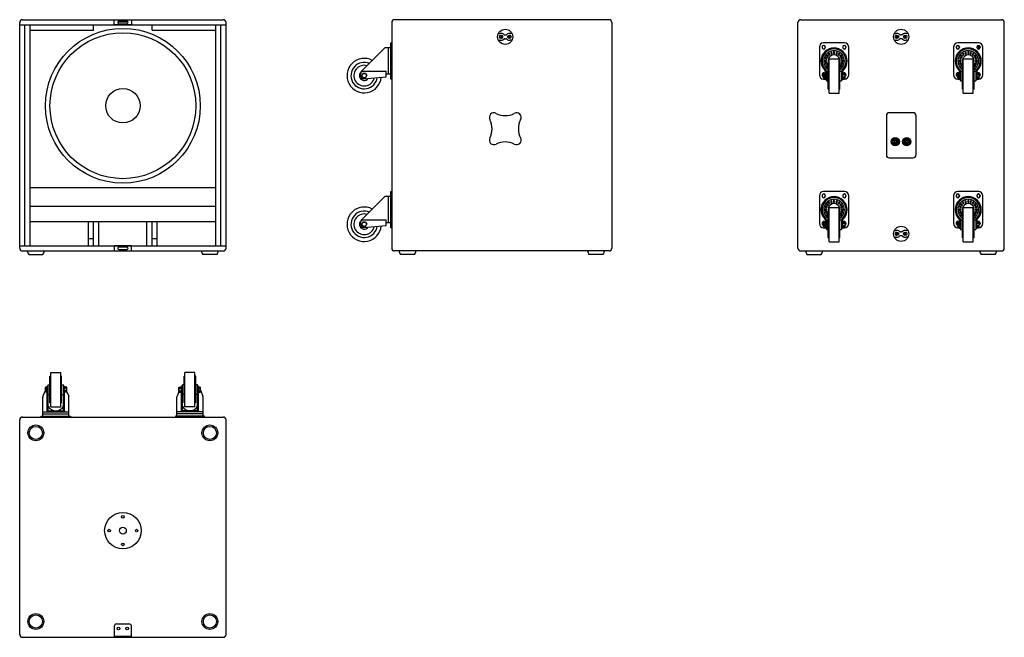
# Model space of a CAD drawing. Extents: x 319 to 3182, y -444 to 1351.
import ezdxf

# ---------------------------------------------------------------- set-up
doc = ezdxf.new("R2010")
doc.units = 0
for name, color, linetype in [('KF_SW_118E_FRONT', 7, 'CONTINUOUS'), ('KF_SW_118E_REAR', 7, 'CONTINUOUS'), ('KF_SW_118E_SIDE', 7, 'CONTINUOUS'), ('KF_SW_118E_TOP', 7, 'CONTINUOUS')]:
    doc.layers.add(name, color=color, linetype=linetype)

# ---------------------------------------------------------------- blocks, each defined once
blk = doc.blocks.new('KF_SW_118E_FRONT')
at = {"layer": 'KF_SW_118E_FRONT'}
for p, q in [((-292, 0), (292, 0)), ((-53, 0), (53, 0)), ((-300, -664), (-300, -8)), ((-300, -15), (300, -15)), ((-285, -657), (-285, -15)), ((-270, -657), (-270, -15)), ((-85, -30), (-85, -15)), ((-25, 0), (25, 0)), ((-25, -15), (-25, 0)), ((25, -15), (-25, -15)), ((-12, -4.5), (12, -4.5)), ((12, -10.5), (-12, -10.5)), ((25, 0), (25, -15)), ((85, -30), (85, -15)), ((270, -657), (270, -15)), ((285, -657), (285, -15)), ((300, -664), (300, -8)), ((-270, -30), (-85, -30)), ((85, -30), (270, -30)), ((270, -488.3), (-270, -488.3)), ((270, -543.3), (-270, -543.3)), ((270, -587), (-270, -587)), ((-100, -657), (-100, -587)), ((-85, -657), (-85, -587)), ((-85, -657), (-85, -587)), ((-70, -657), (-70, -587)), ((70, -657), (70, -587)), ((85, -657), (85, -587)), ((85, -657), (85, -587)), ((100, -657), (100, -587)), ((-300, -657), (300, -657)), ((-85, -637), (-100, -637)), ((25, -657), (-25, -657)), ((-25, -657), (-25, -672)), ((25, -672), (25, -657)), ((100, -637), (85, -637)), ((-292, -672), (292, -672)), ((-273.7, -682), (-232.4, -682)), ((-25, -672), (25, -672)), ((12, -661.5), (-12, -661.5)), ((-12, -667.5), (12, -667.5)), ((273.7, -682), (232.4, -682))]:
    blk.add_line(p, q, dxfattribs=at)
at = {"layer": 'KF_SW_118E_FRONT', "ltscale": 0.5}
blk.add_line((-22.5, -15), (22.5, -15), dxfattribs=at)
blk.add_line((-22.5, -15), (22.5, -15), dxfattribs=at)
at = {"layer": 'KF_SW_118E_FRONT'}
for radius in [225, 212, 50]:
    blk.add_circle((0, -250.1), radius, dxfattribs=at)
for centre, radius, start, end in [((-292, -8), 8, 90, 180), ((292, -8), 8, 0, 90), ((-12, -7.5), 3, 90, 272.6894), ((12, -7.5), 3, 266.6893, 93.283), ((-292, -664), 8, 180, 270), ((-253, -668), 25, 189.323, 214.1867), ((-253, -668), 25, 325.8133, 350.677), ((-12, -664.5), 3, 87.3106, 270), ((12, -664.5), 3, 266.717, 93.3107), ((253, -668), 25, 189.323, 214.1867), ((253, -668), 25, 325.8133, 350.677), ((292, -664), 8, 270, 0)]:
    blk.add_arc(centre, radius, start, end, dxfattribs=at)
blk = doc.blocks.new('KF_SW_118E_TOP')
at = {"layer": 'KF_SW_118E_TOP'}
for p, q in [((-212, 41.5), (-212, 118.5)), ((-212, 118.5), (-209.5, 118.5)), ((-209.5, 30), (-209.5, 130)), ((-209.5, 130), (-180.5, 130)), ((-180.5, 30), (-180.5, 130)), ((-178, 118.5), (-180.5, 118.5)), ((-178, 41.5), (-178, 118.5)), ((178, 41.5), (178, 118.5)), ((178, 118.5), (180.5, 118.5)), ((180.5, 30), (180.5, 130)), ((209.5, 130), (180.5, 130)), ((209.5, 30), (209.5, 130)), ((212, 118.5), (209.5, 118.5)), ((212, 41.5), (212, 118.5)), ((-220.5, 87.3), (-224.7, 87.3)), ((-220, 90), (-221.2, 87.3)), ((-220.5, 72.7), (-220.5, 87.3)), ((-220.5, 85.7), (-220.5, 87.3)), ((-220, 18), (-220, 90)), ((-220, 90), (-217, 90)), ((-217, 94), (-212, 94)), ((-217, 90), (-217, 94)), ((-217, 18), (-217, 90)), ((-178, 94), (-173, 94)), ((-173, 90), (-173, 94)), ((-173, 18), (-173, 90)), ((-173, 90), (-170, 90)), ((-170, 18), (-170, 90)), ((-170, 90), (-168.8, 87.3)), ((-163.2, 87.3), (-169.5, 87.3)), ((163.2, 87.3), (169.5, 87.3)), ((170, 90), (168.8, 87.3)), ((170, 18), (170, 90)), ((173, 90), (170, 90)), ((178, 94), (173, 94)), ((173, 90), (173, 94)), ((173, 18), (173, 90)), ((217, 94), (212, 94)), ((217, 90), (217, 94)), ((217, 18), (217, 90)), ((220, 90), (217, 90)), ((220, 18), (220, 90)), ((220, 90), (221.2, 87.3)), ((220.5, 72.7), (220.5, 87.3)), ((220.5, 85.7), (220.5, 87.3)), ((220.5, 87.3), (224.7, 87.3)), ((-233, 15), (-233, 57.7)), ((-225.2, 77.7), (-232.4, 60.9)), ((-225.2, 74.5), (-225.2, 85.5)), ((-220.5, 83.6), (-224.7, 83.6)), ((-220.5, 76.4), (-224.7, 76.4)), ((-220.5, 72.7), (-224.7, 72.7)), ((-220, 85.7), (-220.5, 85.7)), ((-220, 74.3), (-220.5, 74.3)), ((-220.5, 74.3), (-220.5, 72.7)), ((-220, 74.3), (-220, 85.7)), ((-217, 66), (-212, 66)), ((-178, 66), (-173, 66)), ((-170, 74.5), (-170, 85.5)), ((-163.2, 83.6), (-169.5, 83.6)), ((-163.2, 76.4), (-169.5, 76.4)), ((-163.2, 72.7), (-169.5, 72.7)), ((-162.9, 73.3), (-157.6, 60.9)), ((-162.7, 74.5), (-162.7, 85.5)), ((-157, 15), (-157, 57.7)), ((157, 15), (157, 57.7)), ((162.9, 73.3), (157.6, 60.9)), ((162.7, 74.5), (162.7, 85.5)), ((163.2, 83.6), (169.5, 83.6)), ((163.2, 76.4), (169.5, 76.4)), ((163.2, 72.7), (169.5, 72.7)), ((170, 74.5), (170, 85.5)), ((178, 66), (173, 66)), ((217, 66), (212, 66)), ((220, 74.3), (220, 85.7)), ((220, 85.7), (220.5, 85.7)), ((220, 74.3), (220.5, 74.3)), ((220.5, 83.6), (224.7, 83.6)), ((220.5, 76.4), (224.7, 76.4)), ((220.5, 74.3), (220.5, 72.7)), ((220.5, 72.7), (224.7, 72.7)), ((225.2, 74.5), (225.2, 85.5)), ((225.2, 77.7), (232.4, 60.9)), ((233, 15), (233, 57.7)), ((-212, 41.5), (-209.5, 41.5)), ((-209.5, 30), (-180.5, 30)), ((-178, 41.5), (-180.5, 41.5)), ((178, 41.5), (180.5, 41.5)), ((209.5, 30), (180.5, 30)), ((212, 41.5), (209.5, 41.5)), ((-237.5, 3), (-152.5, 3)), ((-237.5, 0), (-237.5, 3)), ((-233, 15), (-157, 15)), ((-233, 3), (-233, 15)), ((-233, 9), (-157, 9)), ((-233, 3), (-233, 9)), ((-233, 3), (-157, 3)), ((-220, 18), (-220, 15)), ((-217, 18), (-173, 18)), ((-170, 18), (-170, 15)), ((-157, 3), (-157, 15)), ((-152.5, 3), (-152.5, 0)), ((237.5, 3), (152.5, 3)), ((152.5, 3), (152.5, 0)), ((233, 15), (157, 15)), ((157, 3), (157, 15)), ((233, 9), (157, 9)), ((233, 3), (157, 3)), ((170, 18), (170, 15)), ((217, 18), (173, 18)), ((220, 18), (220, 15)), ((233, 3), (233, 15)), ((233, 3), (233, 9)), ((237.5, 0), (237.5, 3)), ((-17.5, -601), (17.5, -601)), ((-25.5, -609), (-25.5, -639)), ((25.5, -639), (25.5, -608.7)), ((-25.5, -636.6), (-15, -636.6)), ((-25.5, -639), (-25.5, -640)), ((-25.5, -640), (25.5, -640)), ((-15.4, -636.6), (25.5, -636.6)), ((25.5, -639), (25.5, -640))]:
    blk.add_line(p, q, dxfattribs=at)
at = {"layer": 'KF_SW_118E_TOP', "ltscale": 10}
for p, q in [((-292, 0), (292, 0)), ((-300, -632), (-300, -8)), ((300, -632), (300, -8)), ((-292, -640), (292, -640))]:
    blk.add_line(p, q, dxfattribs=at)
for centre, radius in [((-253, -46), 23), ((-253, -46), 19), ((253, -46), 23), ((253, -46), 19), ((-253, -594), 23), ((253, -594), 23), ((-253, -594), 19), ((253, -594), 19)]:
    blk.add_circle(centre, radius, dxfattribs=at)
at = {"layer": 'KF_SW_118E_TOP'}
for centre, radius in [((0, -330), 53), ((0, -290), 3.75), ((-40, -330), 3.75), ((0, -330), 10), ((40, -330), 3.75), ((0, -370), 3.75), ((-12.5, -614.5), 4), ((12.5, -614.5), 4)]:
    blk.add_circle(centre, radius, dxfattribs=at)
for centre, radius, start, end in [((-221.9, 85.5), 3.35, 147.1328, 212.8672), ((-166.6, 85.5), 3.35, 147.1328, 212.8672), ((-166, 85.5), 3.35, 327.1328, 32.8672), ((166, 85.5), 3.35, 147.1328, 212.8672), ((166.6, 85.5), 3.35, 327.1328, 32.8672), ((221.9, 85.5), 3.35, 327.1328, 32.8672), ((-225, 57.7), 8, 157, 180), ((-212.6, 80), 12.6, 163.2213, 196.7787), ((-221.9, 74.5), 3.35, 147.1328, 212.8672), ((-157.4, 80), 12.6, 163.2214, 196.7786), ((-166.6, 74.5), 3.35, 147.1328, 212.8672), ((-175.3, 80), 12.6, 343.2214, 16.7786), ((-166, 74.5), 3.35, 327.1328, 32.8672), ((-165, 57.7), 8, 0, 23), ((165, 57.7), 8, 157, 180), ((175.3, 80), 12.6, 163.2214, 196.7786), ((166, 74.5), 3.35, 147.1328, 212.8672), ((157.4, 80), 12.6, 343.2214, 16.7786), ((166.6, 74.5), 3.35, 327.1328, 32.8672), ((212.6, 80), 12.6, 343.2213, 16.7787), ((221.9, 74.5), 3.35, 327.1328, 32.8672), ((225, 57.7), 8, 0, 23), ((-195, 43), 25, 208.3576, 331.6424), ((195, 43), 25, 208.3576, 331.6424), ((-17.5, -609), 8, 90, 180), ((17.5, -609), 8, 0, 90)]:
    blk.add_arc(centre, radius, start, end, dxfattribs=at)
at = {"layer": 'KF_SW_118E_TOP', "ltscale": 10}
for centre, start, end in [((-292, -8), 90, 180), ((292, -8), 0, 90), ((-292, -632), 180, 270), ((292, -632), 270, 0)]:
    blk.add_arc(centre, 8, start, end, dxfattribs=at)
blk = doc.blocks.new('KF_SW_118E_SIDE')
at = {"layer": 'KF_SW_118E_SIDE'}
for p, q in [((312, 0), (-312, 0)), ((-320, -8), (-320, -664)), ((320, -8), (320, -664)), ((-9.8, -40.3), (-5.6, -40.3)), ((-4.1, -47.7), (-2, -49.8)), ((-4.1, -51.9), (-2, -49.8)), ((-2, -49.8), (0.1, -47.7)), ((-2, -49.8), (0.1, -51.9)), ((7.8, -44.3), (12.2, -44.3)), ((7.8, -55.3), (12.2, -55.3)), ((22, -49.8), (19.9, -47.7)), ((22, -49.8), (19.9, -51.9)), ((24.1, -47.7), (22, -49.8)), ((24.1, -51.9), (22, -49.8)), ((29.8, -40.3), (25.6, -40.3)), ((-407.7, -149.7), (-340, -82)), ((-323, -82), (-340, -82)), ((-329, -158), (-329, -82)), ((-323, -172.5), (-323, -67.5)), ((-323, -67.5), (-320, -67.5)), ((-323, -158), (-323, -82)), ((-320, -172.5), (-320, -67.5)), ((-9.8, -59.3), (-5.6, -59.3)), ((29.8, -59.3), (25.6, -59.3)), ((-410, -163.7), (-410, -155.3)), ((-407.7, -149.7), (-336, -149.7)), ((-403.6, -156.2), (-407.3, -162.5)), ((-403.6, -168.8), (-407.3, -162.5)), ((-396.4, -156.2), (-403.6, -156.2)), ((-396.4, -168.8), (-403.6, -168.8)), ((-401.3, -171.7), (-336, -166)), ((-396.4, -156.2), (-392.7, -162.5)), ((-396.4, -168.8), (-392.7, -162.5)), ((-336, -166), (-336, -149.7)), ((-323, -158), (-336, -158)), ((-320, -172.5), (-323, -172.5)), ((-407.7, -581.7), (-340, -514)), ((-323, -514), (-340, -514)), ((-329, -590), (-329, -514)), ((-323, -604.5), (-323, -499.5)), ((-323, -499.5), (-320, -499.5)), ((-323, -590), (-323, -514)), ((-320, -604.5), (-320, -499.5)), ((-410, -595.7), (-410, -587.3)), ((-407.7, -581.7), (-336, -581.7)), ((-403.6, -588.2), (-407.3, -594.5)), ((-403.6, -600.8), (-407.3, -594.5)), ((-396.4, -588.2), (-403.6, -588.2)), ((-396.4, -600.8), (-403.6, -600.8)), ((-401.3, -603.7), (-336, -598)), ((-396.4, -588.2), (-392.7, -594.5)), ((-396.4, -600.8), (-392.7, -594.5)), ((-336, -598), (-336, -581.7)), ((-323, -590), (-336, -590)), ((-320, -604.5), (-323, -604.5)), ((312, -672), (-312, -672)), ((-253.3, -682), (-294.7, -682)), ((294.7, -682), (253.3, -682))]:
    blk.add_line(p, q, dxfattribs=at)
for centre, radius in [((10, -49.8), 22), ((-2, -49.8), 5), ((22, -49.8), 5), ((-400, -162.5), 6.3), ((-400, -594.5), 6.3)]:
    blk.add_circle(centre, radius, dxfattribs=at)
for centre, radius, start, end in [((-312, -8), 8, 90, 180), ((312, -8), 8, 0, 90), ((-5.6, -37.3), 3, 270, 285.9424), ((-2, -49.8), 10, 40.8322, 105.9424), ((-2, -49.8), 10, 254.0576, 319.1678), ((7.8, -41.3), 3, 220.8322, 270), ((7.8, -58.3), 3, 90, 139.1678), ((12.2, -41.3), 3, 270, 319.1678), ((12.2, -58.3), 3, 40.8322, 90), ((22, -49.8), 10, 74.0576, 139.1678), ((22, -49.8), 10, 220.8322, 285.9424), ((25.6, -37.3), 3, 254.0576, 270), ((-5.6, -62.3), 3, 74.0576, 90), ((25.6, -62.3), 3, 90, 105.9424), ((-400, -162.5), 50, 61.8309, 354.5249), ((-400, -162.5), 38.5, 67.0884, 351.3427), ((-400, -162.5), 30, 73.8541, 347.3613), ((-400, -162.5), 14, 131.4967, 324.5101), ((-402, -155.3), 8, 135, 180), ((-402, -163.7), 8, 180, 275), ((-23.2, -283.8), 13, 58.6012, 211.4006), ((10, -216.6), 62, 244.7358, 295.264), ((43.2, -283.8), 13, 328.6012, 121.4006), ((-90.4, -317), 62, 334.7358, 25.264), ((110.4, -317), 62, 154.7358, 205.264), ((-23.2, -350.2), 13, 148.6012, 301.4006), ((43.2, -350.2), 13, 238.6013, 31.4006), ((10, -417.4), 62, 64.7358, 115.264), ((-400, -594.5), 50, 61.8309, 354.5249), ((-400, -594.5), 38.5, 67.0884, 351.3427), ((-400, -594.5), 30, 73.8541, 347.3613), ((-400, -594.5), 14, 131.4967, 324.5101), ((-402, -587.3), 8, 135, 180), ((-402, -595.7), 8, 180, 275), ((-312, -664), 8, 180, 270), ((-274, -667.9), 25, 189.323, 214.1867), ((-274, -667.9), 25, 325.8133, 350.677), ((274, -667.9), 25, 189.323, 214.1867), ((274, -667.9), 25, 325.8133, 350.677), ((312, -664), 8, 270, 0)]:
    blk.add_arc(centre, radius, start, end, dxfattribs=at)
blk = doc.blocks.new('KF_SW_118E_REAR')
at = {"layer": 'KF_SW_118E_REAR'}
for p, q in [((-292, 0), (292, 0)), ((-300, -664), (-300, -8)), ((300, -664), (300, -8)), ((-19.8, -40.3), (-15.6, -40.3)), ((-14.1, -47.7), (-12, -49.8)), ((-14.1, -51.9), (-12, -49.8)), ((-12, -49.8), (-9.9, -47.7)), ((-12, -49.8), (-9.9, -51.9)), ((2.2, -44.3), (-2.2, -44.3)), ((2.2, -55.3), (-2.2, -55.3)), ((12, -49.8), (9.9, -47.7)), ((12, -49.8), (9.9, -51.9)), ((14.1, -47.7), (12, -49.8)), ((14.1, -51.9), (12, -49.8)), ((19.8, -40.3), (15.6, -40.3)), ((-237.5, -79.5), (-237.5, -160.5)), ((-229.5, -79), (-229.5, -81)), ((-164.5, -67.5), (-225.5, -67.5)), ((-220.5, -79), (-220.5, -81)), ((-169.5, -79), (-169.5, -81)), ((-160.5, -79), (-160.5, -81)), ((-152.5, -160.5), (-152.5, -79.5)), ((-19.8, -59.3), (-15.6, -59.3)), ((19.8, -59.3), (15.6, -59.3)), ((152.5, -79.5), (152.5, -160.5)), ((160.5, -79), (160.5, -81)), ((225.5, -67.5), (164.5, -67.5)), ((169.5, -79), (169.5, -81)), ((220.5, -79), (220.5, -81)), ((229.5, -79), (229.5, -81)), ((237.5, -160.5), (237.5, -79.5)), ((-219.7, -110.4), (-220.7, -113.2)), ((-220.7, -113.2), (-215.9, -114.8)), ((-215, -111.9), (-219.7, -110.4)), ((-215.6, -103.2), (-217.3, -105.6)), ((-217.3, -105.6), (-213.3, -108.6)), ((-215.9, -114.8), (-215, -111.9)), ((-211.5, -106.1), (-215.6, -103.2)), ((-213.3, -108.6), (-211.5, -106.1)), ((-209.4, -97.7), (-211.8, -99.4)), ((-211.8, -99.4), (-208.9, -103.5)), ((-209.5, -213.5), (-209.5, -113.5)), ((-209.5, -113.5), (-180.5, -113.5)), ((-206.4, -101.7), (-209.4, -97.7)), ((-208.9, -103.5), (-206.4, -101.7)), ((-201.8, -94.3), (-204.6, -95.3)), ((-204.6, -95.3), (-203.1, -100)), ((-203.1, -100), (-200.2, -99.1)), ((-200.2, -99.1), (-201.8, -94.3)), ((-196.5, -93.5), (-196.5, -98.5)), ((-193.5, -93.5), (-196.5, -93.5)), ((-196.5, -98.5), (-193.5, -98.5)), ((-193.5, -98.5), (-193.5, -93.5)), ((-188.2, -94.3), (-189.8, -99.1)), ((-189.8, -99.1), (-186.9, -100)), ((-185.4, -95.3), (-188.2, -94.3)), ((-186.9, -100), (-185.4, -95.3)), ((-180.6, -97.7), (-183.6, -101.7)), ((-183.6, -101.7), (-181.1, -103.5)), ((-181.1, -103.5), (-178.2, -99.4)), ((-178.2, -99.4), (-180.6, -97.7)), ((-180.5, -213.5), (-180.5, -113.5)), ((-174.4, -103.2), (-178.5, -106.1)), ((-178.5, -106.1), (-176.7, -108.6)), ((-176.7, -108.6), (-172.7, -105.6)), ((-170.3, -110.4), (-175, -111.9)), ((-175, -111.9), (-174.1, -114.8)), ((-172.7, -105.6), (-174.4, -103.2)), ((-174.1, -114.8), (-169.3, -113.2)), ((-169.3, -113.2), (-170.3, -110.4)), ((170.3, -110.4), (169.3, -113.2)), ((169.3, -113.2), (174.1, -114.8)), ((175, -111.9), (170.3, -110.4)), ((174.4, -103.2), (172.7, -105.6)), ((172.7, -105.6), (176.7, -108.6)), ((174.1, -114.8), (175, -111.9)), ((178.5, -106.1), (174.4, -103.2)), ((176.7, -108.6), (178.5, -106.1)), ((180.6, -97.7), (178.2, -99.4)), ((178.2, -99.4), (181.1, -103.5)), ((180.5, -113.5), (209.5, -113.5)), ((180.5, -213.5), (180.5, -113.5)), ((183.6, -101.7), (180.6, -97.7)), ((181.1, -103.5), (183.6, -101.7)), ((188.2, -94.3), (185.4, -95.3)), ((185.4, -95.3), (186.9, -100)), ((186.9, -100), (189.8, -99.1)), ((189.8, -99.1), (188.2, -94.3)), ((193.5, -93.5), (193.5, -98.5)), ((196.5, -93.5), (193.5, -93.5)), ((193.5, -98.5), (196.5, -98.5)), ((196.5, -98.5), (196.5, -93.5)), ((201.8, -94.3), (200.2, -99.1)), ((200.2, -99.1), (203.1, -100)), ((204.6, -95.3), (201.8, -94.3)), ((203.1, -100), (204.6, -95.3)), ((209.4, -97.7), (206.4, -101.7)), ((206.4, -101.7), (208.9, -103.5)), ((208.9, -103.5), (211.8, -99.4)), ((211.8, -99.4), (209.4, -97.7)), ((209.5, -213.5), (209.5, -113.5)), ((215.6, -103.2), (211.5, -106.1)), ((211.5, -106.1), (213.3, -108.6)), ((213.3, -108.6), (217.3, -105.6)), ((219.7, -110.4), (215, -111.9)), ((215, -111.9), (215.9, -114.8)), ((217.3, -105.6), (215.6, -103.2)), ((215.9, -114.8), (220.7, -113.2)), ((220.7, -113.2), (219.7, -110.4)), ((-221.5, -118.5), (-221.5, -121.5)), ((-216.5, -118.5), (-221.5, -118.5)), ((-221.5, -121.5), (-216.5, -121.5)), ((-215.9, -125.2), (-220.7, -126.8)), ((-220.7, -126.8), (-219.7, -129.6)), ((-219.7, -129.6), (-215, -128.1)), ((-213.3, -131.4), (-217.3, -134.4)), ((-217.3, -134.4), (-215.6, -136.8)), ((-216.5, -121.5), (-216.5, -118.5)), ((-215, -128.1), (-215.9, -125.2)), ((-215.6, -136.8), (-212, -134.2)), ((-212, -133.2), (-213.3, -131.4)), ((-212, -202), (-212, -125)), ((-212, -125), (-209.5, -125)), ((-178, -125), (-180.5, -125)), ((-178, -202), (-178, -125)), ((-176.7, -131.4), (-178, -133.2)), ((-178, -134.2), (-174.4, -136.8)), ((-172.7, -134.4), (-176.7, -131.4)), ((-174.1, -125.2), (-175, -128.1)), ((-175, -128.1), (-170.3, -129.6)), ((-174.4, -136.8), (-172.7, -134.4)), ((-169.3, -126.8), (-174.1, -125.2)), ((-168.5, -118.5), (-173.5, -118.5)), ((-173.5, -118.5), (-173.5, -121.5)), ((-173.5, -121.5), (-168.5, -121.5)), ((-170.3, -129.6), (-169.3, -126.8)), ((-168.5, -121.5), (-168.5, -118.5)), ((173.5, -118.5), (168.5, -118.5)), ((168.5, -118.5), (168.5, -121.5)), ((168.5, -121.5), (173.5, -121.5)), ((174.1, -125.2), (169.3, -126.8)), ((169.3, -126.8), (170.3, -129.6)), ((170.3, -129.6), (175, -128.1)), ((176.7, -131.4), (172.7, -134.4)), ((172.7, -134.4), (174.4, -136.8)), ((173.5, -121.5), (173.5, -118.5)), ((175, -128.1), (174.1, -125.2)), ((174.4, -136.8), (178, -134.2)), ((178, -133.2), (176.7, -131.4)), ((178, -202), (178, -125)), ((178, -125), (180.5, -125)), ((212, -125), (209.5, -125)), ((212, -202), (212, -125)), ((213.3, -131.4), (212, -133.2)), ((212, -134.2), (215.6, -136.8)), ((217.3, -134.4), (213.3, -131.4)), ((215.9, -125.2), (215, -128.1)), ((215, -128.1), (219.7, -129.6)), ((215.6, -136.8), (217.3, -134.4)), ((220.7, -126.8), (215.9, -125.2)), ((221.5, -118.5), (216.5, -118.5)), ((216.5, -118.5), (216.5, -121.5)), ((216.5, -121.5), (221.5, -121.5)), ((219.7, -129.6), (220.7, -126.8)), ((221.5, -121.5), (221.5, -118.5)), ((-229.5, -159), (-229.5, -161)), ((-225.2, -169), (-225.2, -158)), ((-220.5, -156.2), (-224.7, -156.2)), ((-220.5, -159.9), (-224.7, -159.9)), ((-220.5, -167.1), (-224.7, -167.1)), ((-220.5, -170.8), (-224.7, -170.8)), ((-220.5, -170.8), (-220.5, -156.2)), ((-220.5, -157.8), (-220.5, -156.2)), ((-220, -157.8), (-220.5, -157.8)), ((-220.5, -159), (-220.5, -161)), ((-220, -169.2), (-220.5, -169.2)), ((-220.5, -169.2), (-220.5, -170.8)), ((-220, -152), (-220, -173.5)), ((-220, -153.5), (-220, -173.5)), ((-220, -169.2), (-220, -157.8)), ((-217, -149.5), (-212, -149.5)), ((-217, -150.8), (-217, -177.5)), ((-178, -149.5), (-173, -149.5)), ((-173, -150.8), (-173, -177.5)), ((-170, -152), (-170, -173.5)), ((-170, -169), (-170, -158)), ((-163.2, -156.2), (-169.5, -156.2)), ((-169.5, -159), (-169.5, -161)), ((-163.2, -159.9), (-169.5, -159.9)), ((-163.2, -167.1), (-169.5, -167.1)), ((-163.2, -170.8), (-169.5, -170.8)), ((-162.7, -169), (-162.7, -158)), ((-160.5, -159), (-160.5, -161)), ((160.5, -159), (160.5, -161)), ((164.8, -169), (164.8, -158)), ((169.5, -156.2), (165.3, -156.2)), ((169.5, -159.9), (165.3, -159.9)), ((169.5, -167.1), (165.3, -167.1)), ((169.5, -170.8), (165.3, -170.8)), ((169.5, -170.8), (169.5, -156.2)), ((169.5, -157.8), (169.5, -156.2)), ((170, -157.8), (169.5, -157.8)), ((169.5, -159), (169.5, -161)), ((170, -169.2), (169.5, -169.2)), ((169.5, -169.2), (169.5, -170.8)), ((170, -152), (170, -173.5)), ((170, -153.5), (170, -173.5)), ((170, -169.2), (170, -157.8)), ((173, -149.5), (178, -149.5)), ((173, -150.8), (173, -177.5)), ((212, -149.5), (217, -149.5)), ((217, -150.8), (217, -177.5)), ((220, -152), (220, -173.5)), ((220, -169), (220, -158)), ((226.8, -156.2), (220.5, -156.2)), ((220.5, -159), (220.5, -161)), ((226.8, -159.9), (220.5, -159.9)), ((226.8, -167.1), (220.5, -167.1)), ((226.8, -170.8), (220.5, -170.8)), ((227.3, -169), (227.3, -158)), ((229.5, -159), (229.5, -161)), ((-225.5, -172.5), (-220, -172.5)), ((-220, -173.5), (-217, -173.5)), ((-217, -177.5), (-212, -177.5)), ((-178, -177.5), (-173, -177.5)), ((-173, -173.5), (-170, -173.5)), ((-170, -172.5), (-164.5, -172.5)), ((164.5, -172.5), (170, -172.5)), ((170, -173.5), (173, -173.5)), ((173, -177.5), (178, -177.5)), ((212, -177.5), (217, -177.5)), ((217, -173.5), (220, -173.5)), ((220, -172.5), (225.5, -172.5)), ((-212, -202), (-209.5, -202)), ((-209.5, -213.5), (-180.5, -213.5)), ((-178, -202), (-180.5, -202)), ((178, -202), (180.5, -202)), ((180.5, -213.5), (209.5, -213.5)), ((212, -202), (209.5, -202)), ((-43, -278.5), (-43, -393.5)), ((35, -270.5), (-35, -270.5)), ((43, -278.5), (43, -393.5)), ((-26.3, -351.8), (-25.3, -351.8)), ((-26.3, -357.5), (-25.3, -357.5)), ((-20.9, -351), (-21.3, -350.7)), ((-21.2, -358.7), (-20.8, -358.4)), ((-19.1, -352.8), (-19.6, -352.3)), ((-19.5, -357), (-19, -356.5)), ((-15.4, -352.7), (-14.9, -352.2)), ((-14.8, -356.9), (-15.3, -356.4)), ((-13.6, -350.9), (-13.2, -350.5)), ((-13.1, -358.6), (-13.5, -358.3)), ((-8.9, -352.7), (-7.9, -352.7)), ((-8.9, -356.5), (-7.9, -356.5)), ((7.1, -351.8), (8.1, -351.8)), ((7.1, -357.5), (8.1, -357.5)), ((12.5, -351), (12.1, -350.7)), ((12.2, -358.7), (12.6, -358.4)), ((14.3, -352.8), (13.8, -352.3)), ((13.9, -357), (14.4, -356.5)), ((18, -352.7), (18.5, -352.2)), ((18.6, -356.9), (18.1, -356.4)), ((19.8, -350.9), (20.2, -350.5)), ((20.3, -358.6), (19.9, -358.3)), ((24.5, -352.7), (25.5, -352.7)), ((24.5, -356.5), (25.5, -356.5)), ((-35, -401.5), (35, -401.5)), ((-237.5, -511.5), (-237.5, -592.5)), ((-229.5, -511), (-229.5, -513)), ((-164.5, -499.5), (-225.5, -499.5)), ((-220.5, -511), (-220.5, -513)), ((-169.5, -511), (-169.5, -513)), ((-160.5, -511), (-160.5, -513)), ((-152.5, -592.5), (-152.5, -511.5)), ((152.5, -511.5), (152.5, -592.5)), ((160.5, -511), (160.5, -513)), ((225.5, -499.5), (164.5, -499.5)), ((169.5, -511), (169.5, -513)), ((220.5, -511), (220.5, -513)), ((229.5, -511), (229.5, -513)), ((237.5, -592.5), (237.5, -511.5)), ((-219.7, -542.4), (-220.7, -545.2)), ((-215, -543.9), (-219.7, -542.4)), ((-215.6, -535.2), (-217.3, -537.6)), ((-217.3, -537.6), (-213.3, -540.6)), ((-211.5, -538.1), (-215.6, -535.2)), ((-213.3, -540.6), (-211.5, -538.1)), ((-209.4, -529.7), (-211.8, -531.4)), ((-211.8, -531.4), (-208.9, -535.5)), ((-206.4, -533.7), (-209.4, -529.7)), ((-208.9, -535.5), (-206.4, -533.7)), ((-201.8, -526.3), (-204.6, -527.3)), ((-204.6, -527.3), (-203.1, -532)), ((-203.1, -532), (-200.2, -531.1)), ((-200.2, -531.1), (-201.8, -526.3)), ((-196.5, -525.5), (-196.5, -530.5)), ((-193.5, -525.5), (-196.5, -525.5)), ((-196.5, -530.5), (-193.5, -530.5)), ((-193.5, -530.5), (-193.5, -525.5)), ((-188.2, -526.3), (-189.8, -531.1)), ((-189.8, -531.1), (-186.9, -532)), ((-185.4, -527.3), (-188.2, -526.3)), ((-186.9, -532), (-185.4, -527.3)), ((-180.6, -529.7), (-183.6, -533.7)), ((-183.6, -533.7), (-181.1, -535.5)), ((-181.1, -535.5), (-178.2, -531.4)), ((-178.2, -531.4), (-180.6, -529.7)), ((-174.4, -535.2), (-178.5, -538.1)), ((-178.5, -538.1), (-176.7, -540.6)), ((-176.7, -540.6), (-172.7, -537.6)), ((-170.3, -542.4), (-175, -543.9)), ((-172.7, -537.6), (-174.4, -535.2)), ((-169.3, -545.2), (-170.3, -542.4)), ((170.3, -542.4), (169.3, -545.2)), ((175, -543.9), (170.3, -542.4)), ((174.4, -535.2), (172.7, -537.6)), ((172.7, -537.6), (176.7, -540.6)), ((178.5, -538.1), (174.4, -535.2)), ((176.7, -540.6), (178.5, -538.1)), ((180.6, -529.7), (178.2, -531.4)), ((178.2, -531.4), (181.1, -535.5)), ((183.6, -533.7), (180.6, -529.7)), ((181.1, -535.5), (183.6, -533.7)), ((188.2, -526.3), (185.4, -527.3)), ((185.4, -527.3), (186.9, -532)), ((186.9, -532), (189.8, -531.1)), ((189.8, -531.1), (188.2, -526.3)), ((193.5, -525.5), (193.5, -530.5)), ((196.5, -525.5), (193.5, -525.5)), ((193.5, -530.5), (196.5, -530.5)), ((196.5, -530.5), (196.5, -525.5)), ((201.8, -526.3), (200.2, -531.1)), ((200.2, -531.1), (203.1, -532)), ((204.6, -527.3), (201.8, -526.3)), ((203.1, -532), (204.6, -527.3)), ((209.4, -529.7), (206.4, -533.7)), ((206.4, -533.7), (208.9, -535.5)), ((208.9, -535.5), (211.8, -531.4)), ((211.8, -531.4), (209.4, -529.7)), ((215.6, -535.2), (211.5, -538.1)), ((211.5, -538.1), (213.3, -540.6)), ((213.3, -540.6), (217.3, -537.6)), ((219.7, -542.4), (215, -543.9)), ((217.3, -537.6), (215.6, -535.2)), ((220.7, -545.2), (219.7, -542.4)), ((-221.5, -550.5), (-221.5, -553.5)), ((-216.5, -550.5), (-221.5, -550.5)), ((-221.5, -553.5), (-216.5, -553.5)), ((-220.7, -545.2), (-215.9, -546.8)), ((-215.9, -557.2), (-220.7, -558.8)), ((-220.7, -558.8), (-219.7, -561.6)), ((-219.7, -561.6), (-215, -560.1)), ((-213.3, -563.4), (-217.3, -566.4)), ((-217.3, -566.4), (-215.6, -568.8)), ((-216.5, -553.5), (-216.5, -550.5)), ((-215.9, -546.8), (-215, -543.9)), ((-215, -560.1), (-215.9, -557.2)), ((-215.6, -568.8), (-212, -566.2)), ((-212, -565.2), (-213.3, -563.4)), ((-212, -634), (-212, -557)), ((-212, -557), (-209.5, -557)), ((-209.5, -645.5), (-209.5, -545.5)), ((-209.5, -545.5), (-180.5, -545.5)), ((-180.5, -645.5), (-180.5, -545.5)), ((-178, -557), (-180.5, -557)), ((-178, -634), (-178, -557)), ((-176.7, -563.4), (-178, -565.2)), ((-178, -566.2), (-174.4, -568.8)), ((-172.7, -566.4), (-176.7, -563.4)), ((-175, -543.9), (-174.1, -546.8)), ((-174.1, -557.2), (-175, -560.1)), ((-175, -560.1), (-170.3, -561.6)), ((-174.4, -568.8), (-172.7, -566.4)), ((-174.1, -546.8), (-169.3, -545.2)), ((-169.3, -558.8), (-174.1, -557.2)), ((-168.5, -550.5), (-173.5, -550.5)), ((-173.5, -550.5), (-173.5, -553.5)), ((-173.5, -553.5), (-168.5, -553.5)), ((-170.3, -561.6), (-169.3, -558.8)), ((-168.5, -553.5), (-168.5, -550.5)), ((173.5, -550.5), (168.5, -550.5)), ((168.5, -550.5), (168.5, -553.5)), ((168.5, -553.5), (173.5, -553.5)), ((169.3, -545.2), (174.1, -546.8)), ((174.1, -557.2), (169.3, -558.8)), ((169.3, -558.8), (170.3, -561.6)), ((170.3, -561.6), (175, -560.1)), ((176.7, -563.4), (172.7, -566.4)), ((172.7, -566.4), (174.4, -568.8)), ((173.5, -553.5), (173.5, -550.5)), ((174.1, -546.8), (175, -543.9)), ((175, -560.1), (174.1, -557.2)), ((174.4, -568.8), (178, -566.2)), ((178, -565.2), (176.7, -563.4)), ((178, -634), (178, -557)), ((178, -557), (180.5, -557)), ((180.5, -545.5), (209.5, -545.5)), ((180.5, -645.5), (180.5, -545.5)), ((209.5, -645.5), (209.5, -545.5)), ((212, -557), (209.5, -557)), ((212, -634), (212, -557)), ((213.3, -563.4), (212, -565.2)), ((212, -566.2), (215.6, -568.8)), ((217.3, -566.4), (213.3, -563.4)), ((215, -543.9), (215.9, -546.8)), ((215.9, -557.2), (215, -560.1)), ((215, -560.1), (219.7, -561.6)), ((215.6, -568.8), (217.3, -566.4)), ((215.9, -546.8), (220.7, -545.2)), ((220.7, -558.8), (215.9, -557.2)), ((221.5, -550.5), (216.5, -550.5)), ((216.5, -550.5), (216.5, -553.5)), ((216.5, -553.5), (221.5, -553.5)), ((219.7, -561.6), (220.7, -558.8)), ((221.5, -553.5), (221.5, -550.5)), ((-229.5, -591), (-229.5, -593)), ((-225.2, -601), (-225.2, -590)), ((-220.5, -588.2), (-224.7, -588.2)), ((-220.5, -591.9), (-224.7, -591.9)), ((-220.5, -599.1), (-224.7, -599.1)), ((-220.5, -602.8), (-220.5, -588.2)), ((-220.5, -589.8), (-220.5, -588.2)), ((-220, -589.8), (-220.5, -589.8)), ((-220.5, -591), (-220.5, -593)), ((-220, -584), (-220, -605.5)), ((-220, -585.5), (-220, -605.5)), ((-220, -601.2), (-220, -589.8)), ((-217, -581.5), (-212, -581.5)), ((-217, -582.8), (-217, -609.5)), ((-178, -581.5), (-173, -581.5)), ((-173, -582.8), (-173, -609.5)), ((-170, -584), (-170, -605.5)), ((-170, -601), (-170, -590)), ((-163.2, -588.2), (-169.5, -588.2)), ((-169.5, -591), (-169.5, -593)), ((-163.2, -591.9), (-169.5, -591.9)), ((-163.2, -599.1), (-169.5, -599.1)), ((-162.7, -601), (-162.7, -590)), ((-160.5, -591), (-160.5, -593)), ((160.5, -591), (160.5, -593)), ((164.8, -601), (164.8, -590)), ((169.5, -588.2), (165.3, -588.2)), ((169.5, -591.9), (165.3, -591.9)), ((169.5, -599.1), (165.3, -599.1)), ((169.5, -602.8), (169.5, -588.2)), ((169.5, -589.8), (169.5, -588.2)), ((170, -589.8), (169.5, -589.8)), ((169.5, -591), (169.5, -593)), ((170, -584), (170, -605.5)), ((170, -585.5), (170, -605.5)), ((170, -601.2), (170, -589.8)), ((173, -581.5), (178, -581.5)), ((173, -582.8), (173, -609.5)), ((212, -581.5), (217, -581.5)), ((217, -582.8), (217, -609.5)), ((220, -584), (220, -605.5)), ((220, -601), (220, -590)), ((226.8, -588.2), (220.5, -588.2)), ((220.5, -591), (220.5, -593)), ((226.8, -591.9), (220.5, -591.9)), ((226.8, -599.1), (220.5, -599.1)), ((227.3, -601), (227.3, -590)), ((229.5, -591), (229.5, -593)), ((-225.5, -604.5), (-220, -604.5)), ((-220.5, -602.8), (-224.7, -602.8)), ((-220.5, -601.2), (-220.5, -602.8)), ((-220, -601.2), (-220.5, -601.2)), ((-220, -605.5), (-217, -605.5)), ((-217, -609.5), (-212, -609.5)), ((-178, -609.5), (-173, -609.5)), ((-173, -605.5), (-170, -605.5)), ((-170, -604.5), (-164.5, -604.5)), ((-163.2, -602.8), (-169.5, -602.8)), ((-19.8, -612.7), (-15.6, -612.7)), ((-14.1, -620.1), (-12, -622.2)), ((-14.1, -624.3), (-12, -622.2)), ((-12, -622.2), (-9.9, -620.1)), ((-12, -622.2), (-9.9, -624.3)), ((2.2, -616.7), (-2.2, -616.7)), ((2.2, -627.7), (-2.2, -627.7)), ((12, -622.2), (9.9, -620.1)), ((12, -622.2), (9.9, -624.3)), ((14.1, -620.1), (12, -622.2)), ((14.1, -624.3), (12, -622.2)), ((19.8, -612.7), (15.6, -612.7)), ((164.5, -604.5), (170, -604.5)), ((169.5, -602.8), (165.3, -602.8)), ((169.5, -601.2), (169.5, -602.8)), ((170, -601.2), (169.5, -601.2)), ((170, -605.5), (173, -605.5)), ((173, -609.5), (178, -609.5)), ((212, -609.5), (217, -609.5)), ((217, -605.5), (220, -605.5)), ((220, -604.5), (225.5, -604.5)), ((226.8, -602.8), (220.5, -602.8)), ((-212, -634), (-209.5, -634)), ((-209.5, -645.5), (-180.5, -645.5)), ((-178, -634), (-180.5, -634)), ((-19.8, -631.7), (-15.6, -631.7)), ((19.8, -631.7), (15.6, -631.7)), ((178, -634), (180.5, -634)), ((180.5, -645.5), (209.5, -645.5)), ((212, -634), (209.5, -634)), ((-292, -672), (292, -672)), ((-273.7, -682), (-232.4, -682)), ((273.7, -682), (232.4, -682))]:
    blk.add_line(p, q, dxfattribs=at)
for centre, radius in [((0, -49.8), 22), ((-12, -49.8), 5), ((12, -49.8), 5), ((-17.2, -354.6), 12), ((-17.2, -354.6), 11.4), ((16.2, -354.6), 12), ((16.2, -354.6), 11.4), ((0, -622.2), 22), ((-12, -622.2), 5), ((12, -622.2), 5)]:
    blk.add_circle(centre, radius, dxfattribs=at)
for centre, radius, start, end in [((-292, -8), 8, 90, 180), ((292, -8), 8, 0, 90), ((-15.6, -37.3), 3, 270, 285.9424), ((-12, -49.8), 10, 40.8322, 105.9424), ((-12, -49.8), 10, 254.0576, 319.1678), ((-2.2, -41.3), 3, 220.8322, 270), ((-2.2, -58.3), 3, 90, 139.1678), ((2.2, -41.3), 3, 270, 319.1678), ((2.2, -58.3), 3, 40.8322, 90), ((12, -49.8), 10, 74.0576, 139.1678), ((12, -49.8), 10, 220.8322, 285.9424), ((15.6, -37.3), 3, 254.0576, 270), ((-225.5, -79.5), 12, 90, 180), ((-195, -120), 38, 315.8395, 224.1605), ((-195, -120), 35, 314.2407, 225.7593), ((-225, -79), 4.5, 0, 180), ((-225, -81), 4.5, 180, 0), ((-165, -79), 4.5, 0, 180), ((-165, -81), 4.5, 180, 0), ((-164.5, -79.5), 12, 0, 90), ((-15.6, -62.3), 3, 74.0576, 90), ((15.6, -62.3), 3, 90, 105.9424), ((164.5, -79.5), 12, 90, 180), ((195, -120), 38, 315.8395, 224.1605), ((195, -120), 35, 314.2407, 225.7593), ((165, -79), 4.5, 0, 180), ((165, -81), 4.5, 180, 0), ((225, -79), 4.5, 0, 180), ((225, -81), 4.5, 180, 0), ((225.5, -79.5), 12, 0, 90), ((-195, -120), 30, 304.5181, 235.4819), ((-195, -120), 17.5, 343.3985, 196.6015), ((195, -120), 30, 304.5181, 235.4819), ((195, -120), 17.5, 343.3985, 196.6015), ((-225.5, -160.5), 12, 180, 270), ((-225, -159), 4.5, 38.0519, 180), ((-225, -161), 4.5, 180, 267.1919), ((-221.9, -158), 3.35, 147.1328, 212.8672), ((-212.6, -163.5), 12.6, 163.2213, 196.7787), ((-221.9, -169), 3.35, 147.1328, 212.8672), ((-228, -152), 8, 0, 44.1605), ((-225, -150.8), 8, 0, 45.7593), ((-165, -150.8), 8, 134.2407, 180), ((-162, -152), 8, 135.8395, 180), ((-166.6, -158), 3.35, 147.1328, 212.8672), ((-157.4, -163.5), 12.6, 163.2214, 196.7786), ((-166.6, -169), 3.35, 147.1328, 212.8672), ((-165, -159), 4.5, 0, 141.9481), ((-164.5, -160.5), 12, 270, 0), ((-166, -158), 3.35, 327.1328, 32.8672), ((-175.3, -163.5), 12.6, 343.2214, 16.7786), ((-166, -169), 3.35, 327.1328, 32.8672), ((-165, -161), 4.5, 301.0765, 0), ((164.5, -160.5), 12, 180, 270), ((165, -159), 4.5, 38.0519, 180), ((165, -161), 4.5, 180, 267.1919), ((168.1, -158), 3.35, 147.1328, 212.8672), ((177.4, -163.5), 12.6, 163.2213, 196.7787), ((168.1, -169), 3.35, 147.1328, 212.8672), ((162, -152), 8, 0, 44.1605), ((165, -150.8), 8, 0, 45.7593), ((225, -150.8), 8, 134.2407, 180), ((228, -152), 8, 135.8395, 180), ((223.4, -158), 3.35, 147.1328, 212.8672), ((232.6, -163.5), 12.6, 163.2214, 196.7786), ((223.4, -169), 3.35, 147.1328, 212.8672), ((225, -159), 4.5, 0, 141.9481), ((225.5, -160.5), 12, 270, 0), ((224, -158), 3.35, 327.1328, 32.8672), ((214.7, -163.5), 12.6, 343.2214, 16.7786), ((224, -169), 3.35, 327.1328, 32.8672), ((225, -161), 4.5, 301.0765, 0), ((-35, -278.5), 8, 90, 180), ((35, -278.5), 8, 0, 90), ((-17.2, -354.6), 9.5, 162.5424, 197.4576), ((-17.2, -354.6), 8.55, 12.8396, 160.5288), ((-17.2, -354.6), 8.55, 199.4712, 347.1604), ((-17.2, -354.6), 5.7, 135.8579, 225.8583), ((-17.2, -354.6), 5.22, 45.8579, 135.8579), ((-17.2, -354.6), 5.22, 225.8583, 315.8579), ((-17.2, -354.6), 3.32, 135.8585, 225.8591), ((-17.2, -354.6), 2.61, 45.857, 135.8588), ((-17.2, -354.6), 2.61, 225.8597, 315.8588), ((-17.2, -354.6), 3.32, 315.8585, 45.857), ((-17.2, -354.6), 5.7, 315.8579, 45.8578), ((-17.2, -354.6), 9.5, 348.463, 11.537), ((16.2, -354.6), 9.5, 162.5424, 197.4576), ((16.2, -354.6), 8.55, 12.8396, 160.5288), ((16.2, -354.6), 8.55, 199.4712, 347.1604), ((16.2, -354.6), 5.7, 135.8579, 225.8583), ((16.2, -354.6), 5.22, 45.8579, 135.8579), ((16.2, -354.6), 5.22, 225.8583, 315.8579), ((16.2, -354.6), 3.32, 135.8585, 225.8591), ((16.2, -354.6), 2.61, 45.857, 135.8588), ((16.2, -354.6), 2.61, 225.8597, 315.8588), ((16.2, -354.6), 3.32, 315.8585, 45.857), ((16.2, -354.6), 5.7, 315.8579, 45.8578), ((16.2, -354.6), 9.5, 348.463, 11.537), ((-35, -393.5), 8, 180, 270), ((35, -393.5), 8, 270, 0), ((-225.5, -511.5), 12, 90, 180), ((-195, -552), 38, 315.8395, 224.1605), ((-225, -511), 4.5, 0, 180), ((-225, -513), 4.5, 180, 0), ((-165, -511), 4.5, 0, 180), ((-165, -513), 4.5, 180, 0), ((-164.5, -511.5), 12, 0, 90), ((164.5, -511.5), 12, 90, 180), ((195, -552), 38, 315.8395, 224.1605), ((165, -511), 4.5, 0, 180), ((165, -513), 4.5, 180, 0), ((225, -511), 4.5, 0, 180), ((225, -513), 4.5, 180, 0), ((225.5, -511.5), 12, 0, 90), ((-195, -552), 35, 314.2407, 225.7593), ((-195, -552), 30, 304.5181, 235.4819), ((-195, -552), 17.5, 343.3985, 196.6015), ((195, -552), 35, 314.2407, 225.7593), ((195, -552), 30, 304.5181, 235.4819), ((195, -552), 17.5, 343.3985, 196.6015), ((-225.5, -592.5), 12, 180, 270), ((-225, -591), 4.5, 38.0519, 180), ((-225, -593), 4.5, 180, 267.1919), ((-221.9, -590), 3.35, 147.1328, 212.8672), ((-212.6, -595.5), 12.6, 163.2213, 196.7787), ((-221.9, -601), 3.35, 147.1328, 212.8672), ((-228, -584), 8, 0, 44.1605), ((-225, -582.8), 8, 0, 45.7593), ((-165, -582.8), 8, 134.2407, 180), ((-162, -584), 8, 135.8395, 180), ((-166.6, -590), 3.35, 147.1328, 212.8672), ((-157.4, -595.5), 12.6, 163.2214, 196.7786), ((-166.6, -601), 3.35, 147.1328, 212.8672), ((-165, -591), 4.5, 0, 141.9481), ((-164.5, -592.5), 12, 270, 0), ((-166, -590), 3.35, 327.1328, 32.8672), ((-175.3, -595.5), 12.6, 343.2214, 16.7786), ((-166, -601), 3.35, 327.1328, 32.8672), ((-165, -593), 4.5, 301.0765, 0), ((164.5, -592.5), 12, 180, 270), ((165, -591), 4.5, 38.0519, 180), ((165, -593), 4.5, 180, 267.1919), ((168.1, -590), 3.35, 147.1328, 212.8672), ((177.4, -595.5), 12.6, 163.2213, 196.7787), ((168.1, -601), 3.35, 147.1328, 212.8672), ((162, -584), 8, 0, 44.1605), ((165, -582.8), 8, 0, 45.7593), ((225, -582.8), 8, 134.2407, 180), ((228, -584), 8, 135.8395, 180), ((223.4, -590), 3.35, 147.1328, 212.8672), ((232.6, -595.5), 12.6, 163.2214, 196.7786), ((223.4, -601), 3.35, 147.1328, 212.8672), ((225, -591), 4.5, 0, 141.9481), ((225.5, -592.5), 12, 270, 0), ((224, -590), 3.35, 327.1328, 32.8672), ((214.7, -595.5), 12.6, 343.2214, 16.7786), ((224, -601), 3.35, 327.1328, 32.8672), ((225, -593), 4.5, 301.0765, 0), ((-15.6, -609.7), 3, 270, 285.9424), ((-12, -622.2), 10, 40.8322, 105.9424), ((-12, -622.2), 10, 254.0576, 319.1678), ((-2.2, -613.7), 3, 220.8322, 270), ((-2.2, -630.7), 3, 90, 139.1678), ((2.2, -613.7), 3, 270, 319.1678), ((2.2, -630.7), 3, 40.8322, 90), ((12, -622.2), 10, 74.0576, 139.1678), ((12, -622.2), 10, 220.8322, 285.9424), ((15.6, -609.7), 3, 254.0576, 270), ((-15.6, -634.7), 3, 74.0576, 90), ((15.6, -634.7), 3, 90, 105.9424), ((-292, -664), 8, 180, 270), ((-253, -668), 25, 189.323, 214.1867), ((-253, -668), 25, 325.8133, 350.677), ((253, -668), 25, 189.323, 214.1867), ((253, -668), 25, 325.8133, 350.677), ((292, -664), 8, 270, 0)]:
    blk.add_arc(centre, radius, start, end, dxfattribs=at)
at = {"layer": 'KF_SW_118E_TOP'}
blk.add_line((225, -74.5), (225, -85.5), dxfattribs=at)

msp = doc.modelspace()

# ---------------------------------------------------------------- block references
at = {"layer": 'KF_SW_118E_FRONT'}
msp.add_blockref('KF_SW_118E_FRONT', (619.2, 1350.7), dxfattribs=at)
at = {"layer": 'KF_SW_118E_REAR'}
msp.add_blockref('KF_SW_118E_REAR', (2881.8, 1350.7), dxfattribs=at)
at = {"layer": 'KF_SW_118E_SIDE'}
msp.add_blockref('KF_SW_118E_SIDE', (1720.8, 1350.7), dxfattribs=at)
at = {"layer": 'KF_SW_118E_TOP'}
msp.add_blockref('KF_SW_118E_TOP', (619.2, 195.9), dxfattribs=at)

doc.saveas('drawing.dxf')
